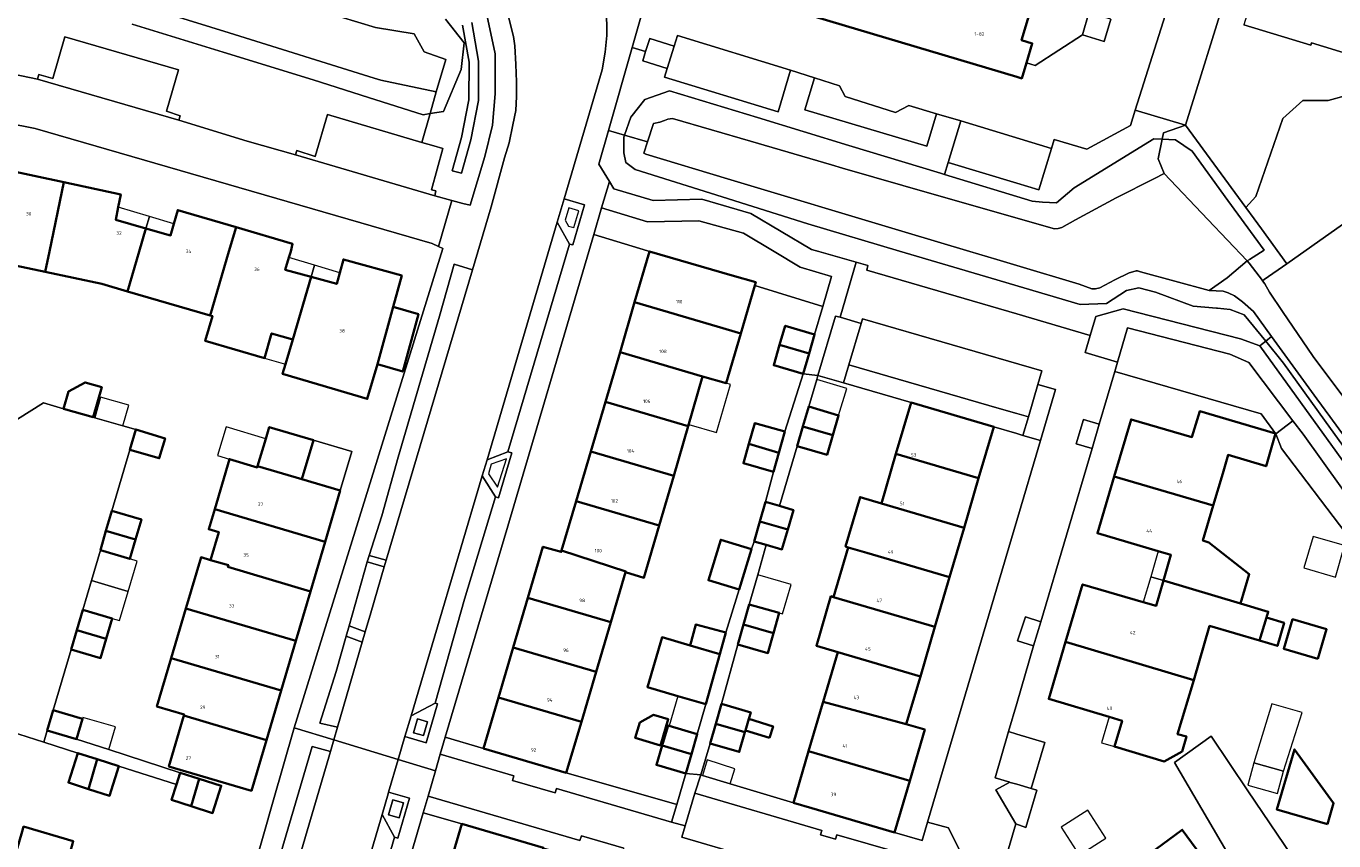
# Model space of a CAD drawing. Header units: metres. Extents: x 73718 to 76933, y 443658 to 446696.
# Tile 72 of 161: x 74896 to 75033, y 445688 to 445774. Entities that reach past the tile are written whole.
import ezdxf
from ezdxf.enums import TextEntityAlignment as Align

# ---------------------------------------------------------------- set-up
doc = ezdxf.new("R2010")
doc.units = ezdxf.units.M
for name, color, linetype, lineweight in [('B-WE-GR-BEPLANTING_CULTUUR_BODEMBEDEKKER-GV', 90, 'Continuous', 18), ('B-WE-GR-BEPLANTING_CULTUUR_BOSPLANTSOEN-GV', 90, 'Continuous', 18), ('B-WE-GR-BEPLANTING_CULTUUR_HEESTERS-GV', 90, 'Continuous', 18), ('B-WE-GR-BEPLANTING_CULTUUR_VASTE PLANTENVAK-GV', 90, 'Continuous', 18), ('B-WE-GR-STRUIK-GV', 90, 'Continuous', 13), ('B-WE-IE-MEUBILAIR_WEGMEUBILAIR-GV', 7, 'Continuous', 18), ('B-WE-OG-BEBOUWING-GV', 7, 'Continuous', 35), ('B-WE-OG-BEBOUWING-T18', 10, 'Continuous', 18), ('B-WE-OG-BEBOUWING_LOODS-GV', 7, 'Continuous', 18), ('B-WE-OG-BEBOUWING_LUIFEL-GV', 7, 'Continuous', 18), ('B-WE-OG-BEBOUWING_OVERBOUWING-GV', 7, 'Continuous', 18), ('B-WE-OG-BEBOUWING_SCHUUR-GV', 7, 'Continuous', 18), ('B-WE-OG-TERREIN_BEGROEID-GV', 7, 'Continuous', 18), ('B-WE-OG-TERREIN_ERF-GV', 7, 'Continuous', 18), ('B-WE-OG-TERREIN_OEVER-GV', 7, 'Continuous', 18), ('B-WE-OG-WATER_SLOOT-GV', 120, 'Continuous', 18), ('B-WE-VH-GESLOTENVERHARDING_ASFALT-GV', 10, 'Continuous', 18), ('B-WE-VH-GESLOTENVERHARDING_KUNSTSTOF-GV', 10, 'Continuous', 18), ('B-WE-VH-OPENVERHARDING-GV', 30, 'Continuous', 18), ('B-WE-VH-OPENVERHARDING_SIERBESTRATING-GV', 30, 'Continuous', 18), ('B-WE-VH-OPENVERHARDING_STRAATBAKSTEEN-GV', 30, 'Continuous', 18), ('B-WE-VH-OPENVERHARDING_TEGEL-GV', 30, 'Continuous', 18)]:
    doc.layers.add(name, color=color, linetype=linetype, lineweight=lineweight)
doc.styles.add('NLCS-ISO-M200-T18', font='NLCS-ISO.ttf', dxfattribs={"height": 0.36})

msp = doc.modelspace()

# ---------------------------------------------------------------- linework, layer by layer
at = {"layer": 'B-WE-GR-BEPLANTING_CULTUUR_BODEMBEDEKKER-GV', "flags": 128}
for points in [[(74932.315, 445718.245), (74934.08, 445717.733), (74943.09, 445748.07), (74941.175, 445748.682), (74939.639, 445743.251), (74935.334, 445728.494), (74933.641, 445722.37)], [(74931.899, 445710.273), (74932.476, 445712.246), (74933.879, 445717.045), (74932.1, 445717.565), (74930.217, 445710.894)], [(74928.984, 445700.301), (74931.574, 445709.163), (74929.909, 445709.81), (74928.861, 445706.119), (74927.159, 445700.724)], [(74938.4, 445700.86), (74937.343, 445701.169), (74936.92, 445699.72), (74937.977, 445699.411)], [(74905.406, 445642.527), (74906.96, 445643.44), (74910.027, 445646.018), (74912.62, 445649.073), (74914.666, 445652.518), (74918.269, 445663.647), (74925.82, 445689.479), (74928.24, 445697.758), (74926.346, 445698.286), (74913.821, 445655.795), (74912.637, 445652.92), (74911.044, 445650.246), (74909.076, 445647.834), (74906.777, 445645.735), (74904.474, 445644.173)], [(74964.452, 445692.211), (74952.91, 445695.53), (74944.27, 445698.07), (74940.236, 445699.234), (74939.717, 445697.483), (74939.739, 445697.477), (74947.417, 445695.206), (74947.29, 445694.724), (74951.762, 445693.422), (74951.903, 445693.898), (74963.917, 445690.381)], [(74935.88, 445692.39), (74934.785, 445692.71), (74934.33, 445691.15), (74935.425, 445690.83)], [(74950.515, 445687.693), (74962.122, 445684.325), (74962.169, 445684.492), (74962.6, 445686.041), (74958.808, 445687.172), (74958.94, 445687.637), (74954.483, 445688.956), (74954.335, 445688.461), (74938.451, 445693.085), (74937.937, 445691.357), (74941.985, 445690.188)]]:
    msp.add_lwpolyline(points, close=True, dxfattribs=at)
at = {"layer": 'B-WE-GR-BEPLANTING_CULTUUR_BOSPLANTSOEN-GV', "flags": 128}
for points in [[(75028.241, 445748.727), (75025.588, 445752.354), (75024.822, 445753.402), (75023.944, 445754.603), (75017.645, 445763.215), (75015.348, 445762.391), (75015.204, 445761.727), (75016.615, 445761.67), (75018.354, 445760.48), (75022.089, 445755.333), (75025.862, 445750.134), (75024.355, 445749.173), (75024.094, 445749.007), (75024.303, 445748.797), (75025.683, 445746.957), (75025.705, 445746.927), (75025.888, 445747.065)], [(75015.421, 445758.147), (75019.985, 445753.337), (75024.094, 445749.007), (75024.355, 445749.173), (75025.862, 445750.134), (75022.089, 445755.333), (75018.354, 445760.48), (75016.615, 445761.67), (75015.204, 445761.727), (75014.773, 445759.669)]]:
    msp.add_lwpolyline(points, close=True, dxfattribs=at)
at = {"layer": 'B-WE-GR-BEPLANTING_CULTUUR_HEESTERS-GV', "flags": 128}
msp.add_lwpolyline([(75036.12, 445766.77), (75032.561, 445765.767), (75029.927, 445765.767), (75027.821, 445763.901), (75024.988, 445755.748), (75023.944, 445754.603), (75024.822, 445753.402), (75025.588, 445752.354), (75028.241, 445748.727), (75045.101, 445760.63)], dxfattribs=at)
for points in [[(74972.612, 445746.445), (74979.718, 445744.244), (74980.634, 445747.382), (74977.373, 445748.346), (74974.63, 445750), (74971.437, 445751.925), (74966.775, 445753.205), (74961.403, 445753.108), (74956.602, 445754.553), (74955.781, 445751.778), (74961.404, 445750.076), (74961.62, 445750.01), (74970.24, 445747.5), (74972.71, 445746.781)], [(75028.878, 445732.321), (75024.282, 445738.393), (75022.279, 445739.288), (75011.576, 445742.016), (75010.533, 445738.442), (75010.25, 445737.474), (75025.548, 445733.028), (75027.062, 445730.965), (75027.08, 445730.96)], [(75000.647, 445730.785), (75001.221, 445732.731), (75000, 445733.08), (74998.154, 445733.607), (74982.457, 445738.159), (74981.896, 445736.267), (74988.957, 445734.22), (74997.6, 445731.67), (75000, 445730.973)], [(75008.635, 445731.947), (75006.968, 445732.445), (75006.207, 445729.919), (75007.884, 445729.429)], [(75042.251, 445711.065), (75040.047, 445716.793), (75029.944, 445730.913), (75028.878, 445732.321), (75027.08, 445730.96), (75027.698, 445729.426), (75034.396, 445720.563), (75034.879, 445718.884), (75041.051, 445710.209)], [(75002.533, 445711.303), (75000.927, 445711.826), (75000.088, 445709.324), (75001.755, 445708.799)], [(74989.675, 445682.598), (74991.312, 445682.141), (74992.736, 445682.912), (74994.054, 445687.381), (74992.858, 445689.772), (74990.676, 445690.36), (74990.114, 445688.456), (74987.23, 445689.29), (74978.596, 445691.828), (74976.648, 445692.402), (74970.049, 445694.383), (74967.159, 445695.25), (74966.976, 445695.305), (74966.334, 445693.407), (74979.619, 445689.515), (74979.502, 445689.043), (74981.065, 445688.592), (74981.202, 445689.048), (74990.789, 445686.281)], [(75001.513, 445693.889), (75000, 445694.331), (74999.318, 445694.531), (74999.293, 445694.538), (74997.826, 445693.75), (74999.908, 445690.21), (75000.957, 445689.825), (75002.118, 445693.711)]]:
    msp.add_lwpolyline(points, close=True, dxfattribs=at)
at = {"layer": 'B-WE-GR-BEPLANTING_CULTUUR_VASTE PLANTENVAK-GV', "flags": 128}
msp.add_lwpolyline([(75009.831, 445774.266), (75007.55, 445774.923), (75006.869, 445772.631), (75009.153, 445771.945)], close=True, dxfattribs=at)
at = {"layer": 'B-WE-GR-STRUIK-GV', "flags": 128}
for points in [[(74981.896, 445736.267), (74982.457, 445738.159), (74983.735, 445742.472), (74981.552, 445743.138), (74981.063, 445743.259), (74979.217, 445737.045)], [(75000.647, 445730.785), (75002.475, 445730.255), (75004.047, 445735.57), (75002.213, 445736.092), (75001.221, 445732.731)]]:
    msp.add_lwpolyline(points, close=True, dxfattribs=at)
at = {"layer": 'B-WE-IE-MEUBILAIR_WEGMEUBILAIR-GV', "flags": 128}
for points in [[(74952.8, 445753.28), (74953.143, 445752.654), (74953.7, 445752.49), (74954.22, 445754.257), (74953.177, 445754.564)], [(74945.73, 445725.36), (74946.66, 445728.34), (74945.054, 445727.78), (74944.76, 445726.78)]]:
    msp.add_lwpolyline(points, close=True, dxfattribs=at)
at = {"layer": 'B-WE-OG-BEBOUWING-GV', "flags": 128}
msp.add_lwpolyline([(74969.691, 445777.299), (75000, 445768.248), (75000.535, 445768.088), (75001.017, 445769.711), (75001.622, 445771.75), (75000.51, 445772.08), (75002.547, 445778.944)], dxfattribs=at)
for points in [[(74888.187, 445756.981), (74889.648, 445749.719), (74898.428, 445747.863), (74898.876, 445750), (74900.393, 445757.239), (74894.164, 445758.579), (74893.857, 445757.061), (74893.607, 445755.823), (74890.975, 445756.385)], [(74907.022, 445745.83), (74908.249, 445750), (74908.959, 445752.413), (74905.803, 445753.318), (74906.067, 445754.625), (74906.336, 445755.96), (74900.393, 445757.239), (74898.876, 445750), (74898.428, 445747.863), (74904.355, 445746.606)], [(74907.022, 445745.83), (74915.674, 445743.312), (74917.643, 445750), (74918.388, 445752.532), (74912.282, 445754.327), (74911.883, 445752.889), (74911.546, 445751.672), (74908.959, 445752.413), (74908.249, 445750)], [(74924.307, 445740.8), (74926.234, 445747.345), (74923.525, 445748.09), (74923.908, 445749.373), (74924.095, 445750), (74924.301, 445750.794), (74918.388, 445752.532), (74917.643, 445750), (74915.674, 445743.312), (74915.907, 445743.244), (74915.155, 445740.66), (74921.344, 445738.859), (74922.096, 445741.443)], [(74960.055, 445744.69), (74968.681, 445742.152), (74971.151, 445741.425), (74972.612, 445746.445), (74972.71, 445746.781), (74970.24, 445747.5), (74961.62, 445750.01)], [(74934.812, 445744.212), (74935.714, 445747.49), (74929.614, 445749.167), (74929.233, 445747.784), (74928.91, 445746.609), (74926.234, 445747.345), (74924.307, 445740.8), (74923.545, 445738.211), (74923.25, 445737.209), (74932.1, 445734.603), (74933.165, 445738.222)], [(74958.527, 445739.495), (74967.166, 445736.953), (74969.622, 445736.23), (74971.151, 445741.425), (74968.681, 445742.152), (74960.055, 445744.69)], [(74934.812, 445744.212), (74933.165, 445738.222), (74935.803, 445737.445), (74937.45, 445743.436)], [(74975.216, 445740.23), (74978.286, 445739.327), (74978.873, 445741.34), (74975.8, 445742.235)], [(74958.527, 445739.495), (74956.998, 445734.3), (74965.651, 445731.755), (74967.166, 445736.953)], [(74975.216, 445740.23), (74974.597, 445738.107), (74977.67, 445737.212), (74978.286, 445739.327)], [(74904.344, 445735.829), (74902.607, 445736.327), (74900.854, 445735.356), (74900.342, 445733.574), (74903.442, 445732.684)], [(74955.47, 445729.105), (74964.136, 445726.556), (74965.651, 445731.755), (74956.998, 445734.3)], [(74977.654, 445731.709), (74980.771, 445730.792), (74981.384, 445732.868), (74978.268, 445733.788)], [(74996.021, 445726.305), (74997.6, 445731.67), (74988.957, 445734.22), (74987.377, 445728.849)], [(75010.19, 445726.488), (75020.543, 445723.45), (75021.536, 445726.817), (75022.103, 445728.741), (75026.071, 445727.568), (75027.062, 445730.965), (75019.14, 445733.3), (75018.32, 445730.6), (75011.95, 445732.46)], [(74907.262, 445729.291), (74910.361, 445728.394), (74910.963, 445730.473), (74907.904, 445731.403)], [(74926.48, 445730.277), (74921.845, 445731.646), (74921.488, 445730.438), (74920.64, 445727.571), (74925.275, 445726.201)], [(74975.129, 445728.966), (74975.758, 445731.179), (74972.625, 445732.07), (74972.004, 445729.886)], [(74977.053, 445729.673), (74980.169, 445728.753), (74980.771, 445730.792), (74977.654, 445731.709)], [(74974.564, 445726.978), (74975.129, 445728.966), (74972.004, 445729.886), (74971.431, 445727.868)], [(74916.15, 445723.083), (74927.687, 445719.678), (74929.266, 445725.021), (74925.275, 445726.201), (74920.64, 445727.571), (74920.601, 445727.44), (74917.692, 445728.3)], [(74955.47, 445729.105), (74953.942, 445723.91), (74962.621, 445721.357), (74964.136, 445726.556)], [(74996.021, 445726.305), (74987.377, 445728.849), (74985.854, 445723.673), (74994.498, 445721.13)], [(75015.345, 445715.628), (75023.415, 445713.211), (75024.317, 445716.272), (75020.103, 445719.606), (75019.466, 445719.796), (75020.543, 445723.45), (75010.19, 445726.488), (75008.44, 445720.55), (75014.794, 445718.69), (75016.128, 445718.3)], [(74953.942, 445723.91), (74952.422, 445718.742), (74959.126, 445716.575), (74959.1, 445716.48), (74961.03, 445715.9), (74962.621, 445721.357)], [(74992.978, 445715.963), (74994.498, 445721.13), (74985.854, 445723.673), (74983.626, 445724.329), (74982.105, 445719.162), (74982.376, 445719.082), (74984.333, 445718.506)], [(74905.399, 445722.909), (74904.783, 445720.797), (74907.861, 445719.889), (74908.483, 445722.001)], [(74927.687, 445719.678), (74916.15, 445723.083), (74915.528, 445720.98), (74916.569, 445720.673), (74915.709, 445717.76), (74917.577, 445717.208), (74917.526, 445717.036), (74926.153, 445714.489)], [(74973.737, 445723.839), (74973.143, 445721.798), (74976.06, 445720.94), (74976.659, 445722.981), (74975.213, 445723.406)], [(74972.535, 445719.71), (74973.818, 445719.344), (74975.454, 445718.877), (74976.06, 445720.94), (74973.143, 445721.798)], [(74904.194, 445718.775), (74907.269, 445717.878), (74907.861, 445719.889), (74904.783, 445720.797)], [(74972.262, 445718.906), (74969.06, 445719.882), (74967.767, 445715.64), (74970.968, 445714.664)], [(74948.896, 445713.815), (74957.56, 445711.269), (74959.1, 445716.48), (74959.126, 445716.575), (74952.422, 445718.742), (74952.38, 445718.6), (74950.46, 445719.14)], [(74991.452, 445710.777), (74992.978, 445715.963), (74984.333, 445718.506), (74982.376, 445719.082), (74980.85, 445713.897)], [(74926.153, 445714.489), (74917.526, 445717.036), (74917.577, 445717.208), (74915.709, 445717.76), (74914.72, 445718.053), (74913.166, 445712.795), (74913.138, 445712.701), (74924.623, 445709.311)], [(75005.106, 445709.206), (75018.502, 445705.222), (75020.171, 445710.884), (75025.401, 445709.342), (75026.114, 445711.757), (75026.293, 445712.364), (75023.415, 445713.211), (75015.345, 445715.628), (75014.567, 445712.97), (75013.228, 445713.362), (75006.88, 445715.22)], [(74947.365, 445708.605), (74956.022, 445706.062), (74957.56, 445711.269), (74948.896, 445713.815)], [(74972.044, 445713.128), (74971.447, 445711.039), (74974.576, 445710.118), (74975.18, 445712.232)], [(74991.452, 445710.777), (74980.85, 445713.897), (74980.58, 445713.976), (74979.057, 445708.8), (74981.284, 445708.144), (74989.929, 445705.601)], [(74901.731, 445710.439), (74904.803, 445709.532), (74905.422, 445711.658), (74902.356, 445712.551)], [(74911.607, 445707.523), (74923.092, 445704.132), (74924.623, 445709.311), (74913.138, 445712.701)], [(75027.974, 445711.208), (75026.114, 445711.757), (75025.401, 445709.342), (75027.262, 445708.793)], [(74901.135, 445708.426), (74904.215, 445707.514), (74904.803, 445709.532), (74901.731, 445710.439)], [(74968.96, 445707.92), (74969.582, 445710.183), (74966.465, 445711.04), (74965.859, 445708.831)], [(74970.845, 445708.932), (74973.982, 445708.036), (74974.576, 445710.118), (74971.447, 445711.039)], [(75031.475, 445707.433), (75032.391, 445710.524), (75028.841, 445711.577), (75027.925, 445708.486)], [(74967.494, 445702.692), (74968.417, 445705.947), (74968.96, 445707.92), (74965.859, 445708.831), (74962.921, 445709.694), (74961.391, 445704.485), (74964.587, 445703.546)], [(75018.502, 445705.222), (75005.106, 445709.206), (75003.35, 445703.25), (75009.673, 445701.37), (75011.02, 445700.97), (75010.21, 445698.26), (75015.43, 445696.71), (75017.29, 445697.76), (75017.749, 445699.325), (75016.828, 445699.553)], [(74911.607, 445707.523), (74910.11, 445702.458), (74912.968, 445701.613), (74912.935, 445701.5), (74921.562, 445698.953), (74923.092, 445704.132)], [(74945.834, 445703.395), (74954.483, 445700.854), (74956.022, 445706.062), (74947.365, 445708.605)], [(74979.753, 445702.941), (74988.459, 445700.608), (74988.46, 445700.61), (74989.929, 445705.601), (74981.284, 445708.144)], [(74945.834, 445703.395), (74944.27, 445698.07), (74952.91, 445695.53), (74954.483, 445700.854)], [(74898.641, 445699.958), (74901.717, 445699.042), (74902.332, 445701.174), (74899.266, 445702.058)], [(74971.59, 445699.758), (74971.643, 445699.94), (74971.994, 445701.154), (74972.191, 445701.834), (74969.137, 445702.718), (74968.536, 445700.657)], [(74988.816, 445694.69), (74990.39, 445700.05), (74988.46, 445700.61), (74988.459, 445700.608), (74979.753, 445702.941), (74979.721, 445702.831), (74978.239, 445697.802)], [(74921.562, 445698.953), (74912.935, 445701.5), (74911.367, 445696.195), (74919.993, 445693.645)], [(74960.596, 445700.793), (74960.122, 445699.169), (74962.768, 445698.396), (74963.565, 445701.124), (74962.023, 445701.574)], [(74968.536, 445700.657), (74967.937, 445698.602), (74970.997, 445697.709), (74971.59, 445699.758)], [(74974.15, 445699.17), (74974.522, 445700.379), (74971.994, 445701.154), (74971.643, 445699.94)], [(74962.927, 445698.373), (74965.991, 445697.473), (74966.606, 445699.562), (74963.671, 445700.426), (74963.546, 445700.463)], [(74962.927, 445698.373), (74962.327, 445696.345), (74965.392, 445695.437), (74965.991, 445697.473)], [(75032.478, 445690.154), (75033.126, 445692.368), (75029.03, 445697.976), (75027.193, 445691.7)], [(74902.964, 445693.83), (74903.878, 445696.943), (74901.838, 445697.592), (74900.855, 445694.501)], [(74906.144, 445696.223), (74903.878, 445696.943), (74902.964, 445693.83), (74905.16, 445693.131)], [(74988.816, 445694.69), (74978.239, 445697.802), (74976.648, 445692.402), (74978.596, 445691.828), (74987.23, 445689.29)], [(74912.155, 445694.311), (74911.639, 445692.69), (74913.696, 445692.036), (74914.538, 445694.902), (74912.545, 445695.537)], [(74914.538, 445694.902), (74913.696, 445692.036), (74915.932, 445691.325), (74916.837, 445694.171)], [(74892.913, 445678.858), (74898.115, 445677.325), (74900.655, 445685.971), (74901.206, 445687.846), (74901.363, 445688.381), (74896.163, 445689.909), (74896.007, 445689.379)], [(74948.955, 445682.357), (74950.515, 445687.693), (74941.985, 445690.188), (74940.424, 445684.851)], [(75015.765, 445672.561), (75018.415, 445674.549), (75020.9, 445676.364), (75017.723, 445680.712), (75021.677, 445683.601), (75017.314, 445689.572), (75013.179, 445686.551), (75014.379, 445684.909), (75009.893, 445681.631), (75011.917, 445678.861), (75007.725, 445675.798), (75012.065, 445669.858)]]:
    msp.add_lwpolyline(points, close=True, dxfattribs=at)
at = {"layer": 'B-WE-OG-BEBOUWING_LOODS-GV', "flags": 128}
msp.add_lwpolyline([(74930.471, 445729.097), (74926.48, 445730.277), (74925.275, 445726.201), (74929.266, 445725.021)], close=True, dxfattribs=at)
at = {"layer": 'B-WE-OG-BEBOUWING_LUIFEL-GV', "flags": 128}
for points in [[(74908.959, 445752.413), (74909.329, 445753.652), (74906.067, 445754.625), (74905.803, 445753.318)], [(74909.329, 445753.652), (74908.959, 445752.413), (74911.546, 445751.672), (74911.883, 445752.889)], [(74926.234, 445747.345), (74926.6, 445748.57), (74923.908, 445749.373), (74923.525, 445748.09)], [(74926.6, 445748.57), (74926.234, 445747.345), (74928.91, 445746.609), (74929.233, 445747.784)], [(74921.344, 445738.859), (74923.545, 445738.211), (74924.307, 445740.8), (74922.096, 445741.443)], [(74968.613, 445731.09), (74970.085, 445736.094), (74969.622, 445736.23), (74967.166, 445736.953), (74965.704, 445731.938)], [(74982.226, 445735.701), (74979.094, 445736.631), (74978.268, 445733.788), (74981.384, 445732.868)], [(74917.692, 445728.3), (74920.601, 445727.44), (74920.64, 445727.571), (74921.488, 445730.438), (74917.335, 445731.666), (74916.449, 445728.668)], [(74903.262, 445715.618), (74907.103, 445714.483), (74908.029, 445717.656), (74907.269, 445717.878), (74904.194, 445718.775)], [(75014.009, 445716.02), (75015.345, 445715.628), (75016.128, 445718.3), (75014.794, 445718.69)], [(74976.404, 445715.218), (74972.925, 445716.212), (74972.044, 445713.128), (74975.18, 445712.232), (74975.523, 445712.134)], [(75015.345, 445715.628), (75014.009, 445716.02), (75013.228, 445713.362), (75014.567, 445712.97)], [(74907.103, 445714.483), (74903.262, 445715.618), (74902.356, 445712.551), (74905.422, 445711.658), (74906.212, 445711.428)], [(74964.587, 445703.546), (74963.671, 445700.426), (74966.606, 445699.562), (74967.494, 445702.692)], [(75027.907, 445695.696), (75029.851, 445701.823), (75026.667, 445702.743), (75024.806, 445696.573)], [(74905.071, 445697.956), (74905.765, 445700.333), (74902.375, 445701.323), (74902.332, 445701.174), (74901.717, 445699.042)], [(75011.02, 445700.97), (75009.673, 445701.37), (75008.868, 445698.658), (75010.21, 445698.26)]]:
    msp.add_lwpolyline(points, close=True, dxfattribs=at)
at = {"layer": 'B-WE-OG-BEBOUWING_OVERBOUWING-GV', "flags": 128}
for points in [[(74904.221, 445734.777), (74903.607, 445732.636), (74906.548, 445731.792), (74907.162, 445733.933)], [(75034.288, 445719.269), (75030.99, 445720.228), (75030.031, 445716.929), (75033.329, 445715.97)], [(74970.522, 445695.958), (74967.651, 445696.891), (74967.159, 445695.25), (74970.049, 445694.383)], [(75007.437, 445691.635), (75004.65, 445689.85), (75006.534, 445686.907), (75009.321, 445688.692)]]:
    msp.add_lwpolyline(points, close=True, dxfattribs=at)
at = {"layer": 'B-WE-OG-BEBOUWING_SCHUUR-GV', "flags": 128}
msp.add_lwpolyline([(75024.806, 445696.573), (75024.149, 445694.247), (75027.251, 445693.369), (75027.907, 445695.696)], close=True, dxfattribs=at)
at = {"layer": 'B-WE-OG-TERREIN_BEGROEID-GV', "flags": 128}
for points in [[(75022.073, 445777.436), (75017.645, 445763.215), (75023.944, 445754.603), (75024.988, 445755.748), (75027.821, 445763.901), (75029.927, 445765.767), (75032.561, 445765.767), (75036.12, 445766.77), (75037.54, 445768.269), (75037.85, 445769.192), (75037.995, 445769.624), (75030.827, 445771.802), (75030.75, 445771.548), (75023.757, 445773.673)], [(74940.296, 445774.279), (74942.229, 445771.809), (74941.907, 445769.016), (74940.081, 445764.612), (74938.682, 445764.402), (74937.799, 445761.401), (74939.059, 445761.031), (74940.011, 445760.771), (74938.821, 445756.446), (74939.256, 445756.326), (74939.158, 445755.831), (74940.938, 445755.333), (74942.088, 445755.012), (74942.863, 445754.83), (74944.395, 445759.934), (74945.199, 445763.191), (74945.461, 445766.482), (74945.461, 445769.148), (74945.461, 445770.659), (74944.597, 445774.737)], [(74894.292, 445768.712), (74897.635, 445767.996), (74897.777, 445768.499), (74899.228, 445768.07), (74900.491, 445772.413), (74912.366, 445768.982), (74911.11, 445764.668), (74912.54, 445764.19), (74912.395, 445763.723), (74919.539, 445761.545), (74924.599, 445760.087), (74924.729, 445760.552), (74926.663, 445759.936), (74927.946, 445764.299), (74937.799, 445761.401), (74938.682, 445764.402), (74937.933, 445764.29), (74932.215, 445766.107), (74926.44, 445767.942), (74917.036, 445770.827), (74907.537, 445773.742)], [(74942.049, 445773.664), (74942.739, 445769.794), (74942.718, 445765.863), (74941.97, 445761.91), (74940.983, 445758.437), (74941.946, 445758.168), (74942.944, 445761.68), (74943.718, 445765.766), (74943.74, 445769.88), (74943.018, 445773.93)], [(74943.018, 445773.93), (74943.74, 445769.88), (74943.718, 445765.766), (74942.944, 445761.68), (74941.946, 445758.168), (74940.983, 445758.437), (74941.97, 445761.91), (74942.718, 445765.863), (74942.739, 445769.794), (74942.049, 445773.664)]]:
    msp.add_lwpolyline(points, dxfattribs=at)
for points in [[(74976.361, 445768.954), (74975.077, 445764.576), (74963.172, 445768.199), (74963.463, 445769.135), (74960.918, 445769.907), (74961.199, 445770.881), (74959.793, 445771.299), (74957.327, 445762.653), (74959.009, 445762.156), (74959.668, 445764.051), (74961.133, 445765.882), (74963.696, 445766.797), (74972.9, 445763.996), (74982.466, 445761.084), (74992.033, 445758.173), (74992.459, 445758.043), (74992.828, 445759.302), (74994.164, 445763.641), (74991.623, 445764.397), (74990.62, 445761.005), (74977.839, 445764.813), (74978.87, 445768.152)], [(74992.459, 445758.043), (75001.6, 445755.261), (75002.698, 445755.17), (75004.163, 445755.078), (75005.994, 445756.635), (75014.326, 445761.762), (75015.204, 445761.727), (75015.348, 445762.391), (75017.645, 445763.215), (75012.398, 445764.784), (75011.892, 445763.163), (75007.346, 445760.69), (75003.933, 445761.719), (75003.642, 445760.762), (75002.327, 445756.434), (75000, 445757.137), (74992.828, 445759.302)], [(74957.415, 445757.304), (74957.866, 445756.564), (74961.982, 445755.337), (74967.073, 445755.479), (74972.197, 445753.971), (74978.563, 445750.212), (74979.319, 445750), (74983.224, 445748.898), (74984.448, 445748.552), (74984.331, 445748.061), (75000, 445743.476), (75007.698, 445741.223), (75008.273, 445743.191), (75011.146, 445744.005), (75023.404, 445740.88), (75025.418, 445740.155), (75025.601, 445740.291), (75026.031, 445740.614), (75023.77, 445743.382), (75022.302, 445743.923), (75020.995, 445744.065), (75020.873, 445744.078), (75018.446, 445744.275), (75014.509, 445745.74), (75012.769, 445746.198), (75011.488, 445745.923), (75009.382, 445744.55), (75006.635, 445744.458), (74997.34, 445747.208), (74987.751, 445750.044), (74978.162, 445752.881), (74969.189, 445755.705), (74960.126, 445758.557), (74959.119, 445759.29), (74958.936, 445760.297), (74958.936, 445761.945), (74959.009, 445762.156), (74957.327, 445762.653), (74956.316, 445759.108)], [(75041.527, 445717.794), (75043.838, 445711.585), (75050.87, 445702.063), (75051.29, 445703.652), (75052.824, 445709.613), (75052.106, 445710.058), (75052.006, 445709.7), (75051.829, 445707.928), (75050.621, 445706.892), (75049.793, 445707.3), (75048.316, 445709.007), (75045.572, 445712.818), (75041, 445720.021), (75036.439, 445726.503), (75032.192, 445732.383), (75027.903, 445738.322), (75026.031, 445740.614), (75025.601, 445740.291), (75025.418, 445740.155), (75041.505, 445717.846)]]:
    msp.add_lwpolyline(points, close=True, dxfattribs=at)
at = {"layer": 'B-WE-OG-TERREIN_ERF-GV', "flags": 128}
for points in [[(74876.833, 445679.923), (74915.429, 445668.565), (74922.244, 445692.451), (74924.459, 445700.212), (74940.012, 445750.301), (74939.547, 445750.524), (74938.903, 445750.833), (74897.387, 445762.844), (74894.372, 445763.443)], [(75045.101, 445760.63), (75028.241, 445748.727), (75025.888, 445747.065), (75025.705, 445746.927), (75025.932, 445746.624), (75026.438, 445745.741), (75027.778, 445743.732), (75031.001, 445739.043), (75036.067, 445732.219)], [(74894.164, 445758.579), (74900.393, 445757.239), (74906.336, 445755.96), (74906.067, 445754.625), (74905.803, 445753.318), (74908.959, 445752.413), (74911.546, 445751.672), (74911.883, 445752.889), (74912.282, 445754.327), (74918.388, 445752.532), (74924.301, 445750.794), (74924.095, 445750), (74923.908, 445749.373), (74923.525, 445748.09), (74926.234, 445747.345), (74928.91, 445746.609), (74929.233, 445747.784), (74929.614, 445749.167), (74935.714, 445747.49), (74934.812, 445744.212), (74937.45, 445743.436), (74935.803, 445737.445), (74933.165, 445738.222), (74932.1, 445734.603), (74923.25, 445737.209), (74923.545, 445738.211), (74924.307, 445740.8), (74922.096, 445741.443), (74921.344, 445738.859), (74915.155, 445740.66), (74915.907, 445743.244), (74915.674, 445743.312), (74907.022, 445745.83), (74904.355, 445746.606), (74898.428, 445747.863), (74889.648, 445749.719)], [(74891.273, 445729.832), (74898.24, 445734.177), (74900.342, 445733.574), (74900.854, 445735.356), (74902.607, 445736.327), (74904.344, 445735.829), (74903.442, 445732.684), (74903.607, 445732.636), (74906.548, 445731.792), (74907.904, 445731.403), (74910.963, 445730.473), (74910.361, 445728.394), (74907.262, 445729.291), (74905.399, 445722.909), (74908.483, 445722.001), (74907.861, 445719.889), (74907.269, 445717.878), (74904.194, 445718.775), (74903.262, 445715.618), (74902.356, 445712.551), (74905.422, 445711.658), (74904.803, 445709.532), (74904.215, 445707.514), (74901.135, 445708.426), (74899.266, 445702.058), (74902.332, 445701.174), (74901.717, 445699.042), (74905.071, 445697.956), (74912.545, 445695.537), (74914.538, 445694.902), (74916.837, 445694.171), (74915.932, 445691.325), (74913.696, 445692.036), (74911.639, 445692.69), (74912.155, 445694.311), (74906.144, 445696.223), (74905.16, 445693.131), (74902.964, 445693.83), (74900.855, 445694.501), (74901.838, 445697.592), (74898.279, 445698.723), (74893.009, 445700.398)], [(75034.396, 445720.563), (75027.698, 445729.426), (75027.08, 445730.96), (75027.062, 445730.965), (75025.548, 445733.028), (75010.25, 445737.474), (75009.497, 445734.896), (75008.635, 445731.947), (75007.884, 445729.429), (75002.533, 445711.303), (75001.755, 445708.799), (75000, 445702.759), (74999.148, 445699.827), (75000, 445699.571), (75002.948, 445698.685), (75001.513, 445693.889), (75002.118, 445693.711), (75000.957, 445689.825), (74999.908, 445690.21), (74997.252, 445681.177)], [(75023.394, 445684.847), (75016.494, 445696.597), (75020.331, 445699.36), (75024.172, 445693.634), (75031.016, 445683.51)], [(74896.163, 445689.909), (74901.363, 445688.381), (74901.206, 445687.846), (74900.655, 445685.971), (74905.831, 445684.445), (74905.886, 445684.429), (74911.015, 445682.917), (74911.726, 445685.331), (74917.05, 445683.762), (74916.338, 445681.348), (74913.79, 445672.704), (74908.477, 445674.27), (74903.292, 445675.799), (74898.115, 445677.325), (74892.913, 445678.858)], [(75013.179, 445686.551), (75017.314, 445689.572), (75021.677, 445683.601)]]:
    msp.add_lwpolyline(points, dxfattribs=at)
for points in [[(74948.896, 445713.815), (74950.46, 445719.14), (74952.38, 445718.6), (74952.422, 445718.742), (74953.942, 445723.91), (74955.47, 445729.105), (74956.998, 445734.3), (74958.527, 445739.495), (74960.055, 445744.69), (74961.62, 445750.01), (74961.404, 445750.076), (74955.781, 445751.778), (74955.256, 445750), (74946.782, 445721.315), (74940.236, 445699.234), (74944.27, 445698.07), (74945.834, 445703.395), (74947.365, 445708.605)], [(74964.452, 445692.211), (74965.392, 445695.437), (74962.327, 445696.345), (74962.927, 445698.373), (74963.546, 445700.463), (74963.671, 445700.426), (74966.606, 445699.562), (74967.494, 445702.692), (74964.587, 445703.546), (74961.391, 445704.485), (74962.921, 445709.694), (74965.859, 445708.831), (74966.465, 445711.04), (74969.582, 445710.183), (74970.968, 445714.664), (74967.767, 445715.64), (74969.06, 445719.882), (74972.262, 445718.906), (74972.535, 445719.71), (74973.143, 445721.798), (74973.737, 445723.839), (74974.564, 445726.978), (74971.431, 445727.868), (74972.004, 445729.886), (74972.625, 445732.07), (74975.758, 445731.179), (74977.67, 445737.212), (74974.597, 445738.107), (74975.216, 445740.23), (74975.8, 445742.235), (74978.873, 445741.34), (74979.718, 445744.244), (74972.612, 445746.445), (74971.151, 445741.425), (74969.622, 445736.23), (74967.166, 445736.953), (74965.651, 445731.755), (74964.136, 445726.556), (74962.621, 445721.357), (74961.03, 445715.9), (74959.1, 445716.48), (74957.56, 445711.269), (74956.022, 445706.062), (74954.483, 445700.854), (74952.91, 445695.53)], [(74967.159, 445695.25), (74970.049, 445694.383), (74976.648, 445692.402), (74978.239, 445697.802), (74979.721, 445702.831), (74979.753, 445702.941), (74981.284, 445708.144), (74979.057, 445708.8), (74980.58, 445713.976), (74980.85, 445713.897), (74982.376, 445719.082), (74982.105, 445719.162), (74983.626, 445724.329), (74985.854, 445723.673), (74987.377, 445728.849), (74988.957, 445734.22), (74981.896, 445736.267), (74979.217, 445737.045), (74979.094, 445736.631), (74978.268, 445733.788), (74981.384, 445732.868), (74980.771, 445730.792), (74980.169, 445728.753), (74977.053, 445729.673), (74975.213, 445723.406), (74976.659, 445722.981), (74976.06, 445720.94), (74975.454, 445718.877), (74973.818, 445719.344), (74972.925, 445716.212), (74972.044, 445713.128), (74975.18, 445712.232), (74974.576, 445710.118), (74973.982, 445708.036), (74970.845, 445708.932), (74969.137, 445702.718), (74972.191, 445701.834), (74971.994, 445701.154), (74974.522, 445700.379), (74974.15, 445699.17), (74971.643, 445699.94), (74971.59, 445699.758), (74970.997, 445697.709), (74967.937, 445698.602), (74966.976, 445695.305)], [(75027.062, 445730.965), (75026.071, 445727.568), (75022.103, 445728.741), (75021.536, 445726.817), (75020.543, 445723.45), (75019.466, 445719.796), (75020.103, 445719.606), (75024.317, 445716.272), (75023.415, 445713.211), (75026.293, 445712.364), (75026.114, 445711.757), (75027.974, 445711.208), (75027.262, 445708.793), (75025.401, 445709.342), (75020.171, 445710.884), (75018.502, 445705.222), (75016.828, 445699.553), (75017.749, 445699.325), (75017.29, 445697.76), (75015.43, 445696.71), (75010.21, 445698.26), (75011.02, 445700.97), (75009.673, 445701.37), (75003.35, 445703.25), (75005.106, 445709.206), (75006.88, 445715.22), (75013.228, 445713.362), (75014.567, 445712.97), (75015.345, 445715.628), (75016.128, 445718.3), (75014.794, 445718.69), (75008.44, 445720.55), (75010.19, 445726.488), (75011.95, 445732.46), (75018.32, 445730.6), (75019.14, 445733.3)], [(74912.935, 445701.5), (74912.968, 445701.613), (74910.11, 445702.458), (74911.607, 445707.523), (74913.138, 445712.701), (74913.166, 445712.795), (74914.72, 445718.053), (74915.709, 445717.76), (74916.569, 445720.673), (74915.528, 445720.98), (74916.15, 445723.083), (74917.692, 445728.3), (74920.601, 445727.44), (74920.64, 445727.571), (74921.488, 445730.438), (74921.845, 445731.646), (74926.48, 445730.277), (74930.471, 445729.097), (74929.266, 445725.021), (74927.687, 445719.678), (74926.153, 445714.489), (74924.623, 445709.311), (74923.092, 445704.132), (74921.562, 445698.953), (74919.993, 445693.645), (74911.367, 445696.195)], [(74991.452, 445710.777), (74989.929, 445705.601), (74988.46, 445700.61), (74990.39, 445700.05), (74988.816, 445694.69), (74987.23, 445689.29), (74990.114, 445688.456), (74990.676, 445690.36), (75000, 445721.885), (75002.475, 445730.255), (75000.647, 445730.785), (75000, 445730.973), (74997.6, 445731.67), (74996.021, 445726.305), (74994.498, 445721.13), (74992.978, 445715.963)], [(75027.925, 445708.486), (75028.841, 445711.577), (75032.391, 445710.524), (75031.475, 445707.433)], [(74960.596, 445700.793), (74962.023, 445701.574), (74963.565, 445701.124), (74962.768, 445698.396), (74960.122, 445699.169)], [(75027.193, 445691.7), (75029.03, 445697.976), (75033.126, 445692.368), (75032.478, 445690.154)], [(74937.937, 445691.357), (74923.442, 445641.841), (74922.482, 445639.707), (74920.971, 445637.921), (74919.027, 445636.619), (74912.086, 445633.256), (74913.595, 445630.154), (74918.614, 445632.593), (74923.524, 445634.979), (74928.543, 445637.418), (74930.11, 445642.776), (74931.632, 445647.982), (74933.154, 445653.187), (74934.676, 445658.392), (74936.198, 445663.597), (74937.642, 445668.535), (74935.81, 445669.071), (74937.371, 445674.408), (74938.897, 445679.629), (74940.424, 445684.851), (74941.985, 445690.188)]]:
    msp.add_lwpolyline(points, close=True, dxfattribs=at)
at = {"layer": 'B-WE-OG-TERREIN_OEVER-GV', "flags": 128}
for points in [[(74907.537, 445773.742), (74917.036, 445770.827), (74926.44, 445767.942), (74932.215, 445766.107), (74937.933, 445764.29), (74938.682, 445764.402), (74939.308, 445766.68), (74933.51, 445767.898), (74932.839, 445768.107), (74917.662, 445772.837), (74897.136, 445779.235)], [(74929.254, 445774.528), (74932.955, 445773.403), (74936.997, 445772.748), (74938.049, 445770.878), (74940.3, 445770.059), (74939.308, 445766.68), (74938.682, 445764.402), (74940.081, 445764.612), (74941.907, 445769.016), (74942.229, 445771.809), (74940.296, 445774.279)], [(75041.258, 445721.125), (75032.723, 445732.771), (75031.378, 445734.606), (75026.647, 445741.133), (75026.031, 445740.614), (75027.903, 445738.322), (75032.192, 445732.383), (75036.439, 445726.503)]]:
    msp.add_lwpolyline(points, dxfattribs=at)
for points in [[(74959.009, 445762.156), (74961.39, 445761.456), (74962.012, 445763.371), (74962.706, 445763.523), (74963.182, 445763.686), (74963.52, 445763.811), (74964.014, 445763.894), (74972.173, 445761.514), (74980.636, 445759.046), (74981.774, 445758.72), (74991.388, 445755.968), (75003.957, 445752.37), (75004.341, 445752.416), (75004.718, 445752.51), (75006.155, 445753.311), (75010.394, 445755.619), (75014.42, 445757.62), (75015.421, 445758.147), (75014.773, 445759.669), (75015.204, 445761.727), (75014.326, 445761.762), (75005.994, 445756.635), (75004.163, 445755.078), (75002.698, 445755.17), (75001.6, 445755.261), (74992.459, 445758.043), (74992.033, 445758.173), (74982.466, 445761.084), (74972.9, 445763.996), (74963.696, 445766.797), (74961.133, 445765.882), (74959.668, 445764.051)], [(75026.031, 445740.614), (75026.647, 445741.133), (75024.763, 445743.732), (75023.591, 445744.737), (75022.754, 445745.383), (75022.092, 445745.69), (75021.583, 445745.856), (75020.127, 445745.94), (75012.952, 445747.882), (75012.85, 445747.926), (75012.626, 445747.97), (75012.494, 445747.97), (75012.136, 445747.871), (75011.759, 445747.754), (75010.252, 445747.023), (75008.674, 445746.199), (75008.227, 445746.082), (75007.85, 445746.105), (75006.53, 445746.574), (75000, 445748.533), (74997.925, 445749.156), (74995.11, 445750), (74988.347, 445752.029), (74969.76, 445757.605), (74961.237, 445760.162), (74961.005, 445760.268), (74961.39, 445761.456), (74959.009, 445762.156), (74958.936, 445761.945), (74958.936, 445760.297), (74959.119, 445759.29), (74960.126, 445758.557), (74969.189, 445755.705), (74978.162, 445752.881), (74987.751, 445750.044), (74997.34, 445747.208), (75006.635, 445744.458), (75009.382, 445744.55), (75011.488, 445745.923), (75012.769, 445746.198), (75014.509, 445745.74), (75018.446, 445744.275), (75020.873, 445744.078), (75020.995, 445744.065), (75022.302, 445743.923), (75023.77, 445743.382)]]:
    msp.add_lwpolyline(points, close=True, dxfattribs=at)
at = {"layer": 'B-WE-OG-WATER_SLOOT-GV', "flags": 128}
for points in [[(74897.136, 445779.235), (74917.662, 445772.837), (74932.839, 445768.107), (74933.51, 445767.898), (74939.308, 445766.68), (74940.3, 445770.059), (74938.049, 445770.878), (74936.997, 445772.748), (74932.955, 445773.403), (74929.254, 445774.528)], [(75036.067, 445732.219), (75031.001, 445739.043), (75027.778, 445743.732), (75026.438, 445745.741), (75025.932, 445746.624), (75025.705, 445746.927), (75025.683, 445746.957), (75024.303, 445748.797), (75024.094, 445749.007), (75022, 445747.25), (75020.127, 445745.94), (75021.583, 445745.856), (75022.092, 445745.69), (75022.754, 445745.383), (75023.591, 445744.737), (75024.763, 445743.732), (75026.647, 445741.133), (75031.378, 445734.606), (75032.723, 445732.771), (75041.258, 445721.125)]]:
    msp.add_lwpolyline(points, dxfattribs=at)
msp.add_lwpolyline([(75020.127, 445745.94), (75022, 445747.25), (75024.094, 445749.007), (75019.985, 445753.337), (75015.421, 445758.147), (75014.42, 445757.62), (75010.394, 445755.619), (75006.155, 445753.311), (75004.718, 445752.51), (75004.341, 445752.416), (75003.957, 445752.37), (74991.388, 445755.968), (74981.774, 445758.72), (74980.636, 445759.046), (74972.173, 445761.514), (74964.014, 445763.894), (74963.52, 445763.811), (74963.182, 445763.686), (74962.706, 445763.523), (74962.012, 445763.371), (74961.39, 445761.456), (74961.005, 445760.268), (74961.237, 445760.162), (74969.76, 445757.605), (74988.347, 445752.029), (74995.11, 445750), (74997.925, 445749.156), (75000, 445748.533), (75006.53, 445746.574), (75007.85, 445746.105), (75008.227, 445746.082), (75008.674, 445746.199), (75010.252, 445747.023), (75011.759, 445747.754), (75012.136, 445747.871), (75012.494, 445747.97), (75012.626, 445747.97), (75012.85, 445747.926), (75012.952, 445747.882)], close=True, dxfattribs=at)
at = {"layer": 'B-WE-VH-GESLOTENVERHARDING_ASFALT-GV', "flags": 128}
for points in [[(74946.731, 445775.075), (74947.39, 445772.48), (74947.516, 445771.483), (74947.646, 445769.541), (74947.707, 445767.716), (74947.708, 445766.208), (74947.646, 445764.725), (74947.323, 445763.223), (74946.924, 445761.371), (74946.463, 445759.778), (74945.058, 445754.678), (74943.09, 445748.07), (74934.08, 445717.733), (74933.879, 445717.045), (74932.476, 445712.246), (74931.899, 445710.273), (74931.574, 445709.163), (74928.984, 445700.301), (74928.592, 445698.962), (74935.333, 445696.923), (74936.031, 445699.314), (74936.033, 445699.321), (74936.675, 445701.479), (74944.13, 445726.55), (74944.628, 445728.245), (74951.96, 445753.06), (74952.679, 445755.494), (74956.648, 445768.997), (74956.983, 445770.824), (74957.15, 445772.57), (74957.1, 445775.464)], [(74927.995, 445671.952), (74933.657, 445691.178), (74934.283, 445693.325), (74934.333, 445693.495), (74935.333, 445696.923), (74928.592, 445698.962), (74928.24, 445697.758), (74925.82, 445689.479), (74918.269, 445663.647)]]:
    msp.add_lwpolyline(points, dxfattribs=at)
at = {"layer": 'B-WE-VH-GESLOTENVERHARDING_KUNSTSTOF-GV', "flags": 128}
msp.add_lwpolyline([(75037.995, 445769.624), (75042.573, 445784.687), (75029.701, 445788.599), (75028.412, 445788.991), (75023.757, 445773.673), (75030.75, 445771.548), (75030.827, 445771.802)], close=True, dxfattribs=at)
at = {"layer": 'B-WE-VH-OPENVERHARDING-GV', "flags": 128}
for points in [[(74975.213, 445723.406), (74977.053, 445729.673), (74977.654, 445731.709), (74978.268, 445733.788), (74979.094, 445736.631), (74979.217, 445737.045), (74977.67, 445737.212), (74975.758, 445731.179), (74975.129, 445728.966), (74974.564, 445726.978), (74973.737, 445723.839)], [(74965.392, 445695.437), (74966.976, 445695.305), (74967.937, 445698.602), (74968.536, 445700.657), (74969.137, 445702.718), (74970.845, 445708.932), (74971.447, 445711.039), (74972.044, 445713.128), (74972.925, 445716.212), (74973.818, 445719.344), (74972.535, 445719.71), (74972.262, 445718.906), (74970.968, 445714.664), (74969.582, 445710.183), (74968.96, 445707.92), (74968.417, 445705.947), (74967.494, 445702.692), (74966.606, 445699.562), (74965.991, 445697.473)], [(74901.838, 445697.592), (74903.878, 445696.943), (74906.144, 445696.223), (74912.155, 445694.311), (74912.545, 445695.537), (74905.071, 445697.956), (74901.717, 445699.042), (74898.641, 445699.958), (74898.279, 445698.723)], [(75038.2, 445657.686), (75039.983, 445664.451), (75039.622, 445664.629), (75036.033, 445670.022), (75036.042, 445670.055), (75032.345, 445675.564), (75028.478, 445681.552), (75031.016, 445683.51), (75024.172, 445693.634), (75020.331, 445699.36), (75016.494, 445696.597), (75023.394, 445684.847), (75021.677, 445683.601), (75017.723, 445680.712), (75020.9, 445676.364), (75018.415, 445674.549), (75021.204, 445670.731), (75026.571, 445674.652), (75030.732, 445668.955), (75034.166, 445663.785), (75037.826, 445658.277)]]:
    msp.add_lwpolyline(points, close=True, dxfattribs=at)
msp.add_lwpolyline([(74893.009, 445700.398), (74898.279, 445698.723), (74898.641, 445699.958), (74899.266, 445702.058), (74901.135, 445708.426), (74901.731, 445710.439), (74902.356, 445712.551), (74903.262, 445715.618), (74904.194, 445718.775), (74904.783, 445720.797), (74905.399, 445722.909), (74907.262, 445729.291), (74907.904, 445731.403), (74906.548, 445731.792), (74903.607, 445732.636), (74903.442, 445732.684), (74900.342, 445733.574), (74898.24, 445734.177), (74891.273, 445729.832)], dxfattribs=at)
at = {"layer": 'B-WE-VH-OPENVERHARDING_SIERBESTRATING-GV', "flags": 128}
for points in [[(75016.884, 445778.983), (75012.398, 445764.784), (75017.645, 445763.215), (75022.073, 445777.436)], [(74897.635, 445767.996), (74912.395, 445763.723), (74912.54, 445764.19), (74911.11, 445764.668), (74912.366, 445768.982), (74900.491, 445772.413), (74899.228, 445768.07), (74897.777, 445768.499)], [(74964.184, 445771.46), (74963.463, 445769.135), (74963.172, 445768.199), (74975.077, 445764.576), (74976.361, 445768.954), (74964.525, 445772.556)], [(74924.599, 445760.087), (74939.158, 445755.831), (74939.256, 445756.326), (74938.821, 445756.446), (74940.011, 445760.771), (74939.059, 445761.031), (74937.799, 445761.401), (74927.946, 445764.299), (74926.663, 445759.936), (74924.729, 445760.552)], [(75003.642, 445760.762), (74994.164, 445763.641), (74992.828, 445759.302), (75000, 445757.137), (75002.327, 445756.434)], [(74951.96, 445753.06), (74944.628, 445728.245), (74946.788, 445729.075), (74953.26, 445750.78)], [(75002.213, 445736.092), (75002.634, 445737.514), (74983.878, 445742.954), (74983.735, 445742.472), (74982.457, 445738.159), (74998.154, 445733.607), (75000, 445733.08), (75001.221, 445732.731)], [(74942.257, 445713.656), (74945.51, 445724.36), (74944.13, 445726.55), (74936.675, 445701.479), (74939.203, 445702.817)], [(74965.328, 445689.969), (74964.99, 445688.815), (74978.293, 445684.917), (74978.762, 445686.477), (74980.315, 445686.027), (74979.896, 445684.507), (74989.421, 445681.758), (74989.675, 445682.598), (74990.789, 445686.281), (74981.202, 445689.048), (74981.065, 445688.592), (74979.502, 445689.043), (74979.619, 445689.515), (74966.334, 445693.407)], [(74930.497, 445673.346), (74934.959, 445688.791), (74933.657, 445691.178), (74927.995, 445671.952)]]:
    msp.add_lwpolyline(points, close=True, dxfattribs=at)
at = {"layer": 'B-WE-VH-OPENVERHARDING_STRAATBAKSTEEN-GV', "flags": 128}
for points in [[(74962, 445779.038), (74959.793, 445771.299), (74961.199, 445770.881), (74961.646, 445772.256), (74964.184, 445771.46), (74964.525, 445772.556), (74976.361, 445768.954), (74978.87, 445768.152), (74981.472, 445767.311), (74982.075, 445766.211), (74987.313, 445764.508), (74988.727, 445765.242), (74991.623, 445764.397), (74994.164, 445763.641), (75003.642, 445760.762), (75003.933, 445761.719), (75007.346, 445760.69), (75011.892, 445763.163), (75012.398, 445764.784), (75016.884, 445778.983)], [(75009.831, 445774.266), (75009.153, 445771.945), (75006.869, 445772.631), (75001.937, 445769.436), (75001.017, 445769.711), (75000.535, 445768.088), (75000, 445768.248), (74969.691, 445777.299)], [(74894.372, 445763.443), (74897.387, 445762.844), (74938.903, 445750.833), (74939.547, 445750.524), (74940.938, 445755.333), (74939.158, 445755.831), (74924.599, 445760.087), (74919.539, 445761.545), (74912.395, 445763.723), (74897.635, 445767.996), (74894.292, 445768.712)], [(74997.252, 445681.177), (74999.908, 445690.21), (74997.826, 445693.75), (74999.293, 445694.538), (74997.745, 445694.998), (74999.148, 445699.827), (75000, 445702.759), (75001.755, 445708.799), (75000.088, 445709.324), (75000.927, 445711.826), (75002.533, 445711.303), (75007.884, 445729.429), (75006.207, 445729.919), (75006.968, 445732.445), (75008.635, 445731.947), (75009.497, 445734.896), (75010.25, 445737.474), (75010.533, 445738.442), (75007.175, 445739.432), (75007.698, 445741.223), (75000, 445743.476), (74984.331, 445748.061), (74984.448, 445748.552), (74983.224, 445748.898), (74981.552, 445743.138), (74983.735, 445742.472), (74983.878, 445742.954), (75002.634, 445737.514), (75002.213, 445736.092), (75004.047, 445735.57), (75002.475, 445730.255), (75000, 445721.885), (74990.676, 445690.36), (74992.858, 445689.772), (74994.054, 445687.381)], [(74978.293, 445684.917), (74964.99, 445688.815), (74965.328, 445689.969), (74963.917, 445690.381), (74951.903, 445693.898), (74951.762, 445693.422), (74947.29, 445694.724), (74947.417, 445695.206), (74939.739, 445697.477), (74939.231, 445695.743), (74938.451, 445693.085), (74954.335, 445688.461), (74954.483, 445688.956), (74958.94, 445687.637)]]:
    msp.add_lwpolyline(points, dxfattribs=at)
for points in [[(74954.83, 445754.862), (74952.679, 445755.494), (74951.96, 445753.06), (74953.26, 445750.78), (74953.6, 445750.679)], [(74946.788, 445729.075), (74944.628, 445728.245), (74944.13, 445726.55), (74945.51, 445724.36), (74945.822, 445724.268), (74947.2, 445728.954)], [(74939.203, 445702.817), (74936.675, 445701.479), (74936.033, 445699.321), (74936.031, 445699.314), (74938.27, 445698.66), (74939.461, 445702.742)], [(74937.977, 445699.411), (74936.92, 445699.72), (74937.343, 445701.169), (74938.4, 445700.86)], [(74999.293, 445694.538), (74999.318, 445694.531), (75000, 445694.331), (75001.513, 445693.889), (75002.948, 445698.685), (75000, 445699.571), (74999.148, 445699.827), (74997.745, 445694.998)], [(74934.283, 445693.325), (74933.657, 445691.178), (74934.959, 445688.791), (74935.294, 445688.693), (74936.51, 445692.86), (74934.333, 445693.495)], [(74935.425, 445690.83), (74934.33, 445691.15), (74934.785, 445692.71), (74935.88, 445692.39)]]:
    msp.add_lwpolyline(points, close=True, dxfattribs=at)
at = {"layer": 'B-WE-VH-OPENVERHARDING_TEGEL-GV', "flags": 128}
for points in [[(74957.1, 445775.464), (74957.15, 445772.57), (74956.983, 445770.824), (74956.648, 445768.997), (74952.679, 445755.494), (74954.83, 445754.862), (74953.6, 445750.679), (74953.26, 445750.78), (74946.788, 445729.075), (74947.2, 445728.954), (74945.822, 445724.268), (74945.51, 445724.36), (74942.257, 445713.656), (74939.203, 445702.817), (74939.461, 445702.742), (74938.27, 445698.66), (74936.031, 445699.314), (74935.333, 445696.923), (74939.231, 445695.743), (74939.739, 445697.477), (74939.717, 445697.483), (74940.236, 445699.234), (74946.782, 445721.315), (74955.256, 445750), (74955.781, 445751.778), (74956.602, 445754.553), (74957.415, 445757.304), (74956.316, 445759.108), (74957.327, 445762.653), (74959.793, 445771.299), (74962, 445779.038)], [(75002.547, 445778.944), (75000.51, 445772.08), (75001.622, 445771.75), (75001.017, 445769.711), (75001.937, 445769.436), (75006.869, 445772.631), (75007.55, 445774.923)], [(74944.597, 445774.737), (74945.461, 445770.659), (74945.461, 445769.148), (74945.461, 445766.482), (74945.199, 445763.191), (74944.395, 445759.934), (74942.863, 445754.83), (74942.088, 445755.012), (74940.938, 445755.333), (74939.547, 445750.524), (74940.012, 445750.301), (74924.459, 445700.212), (74928.592, 445698.962), (74928.984, 445700.301), (74927.159, 445700.724), (74928.861, 445706.119), (74929.909, 445709.81), (74930.217, 445710.894), (74932.1, 445717.565), (74932.315, 445718.245), (74933.641, 445722.37), (74935.334, 445728.494), (74939.639, 445743.251), (74941.175, 445748.682), (74943.09, 445748.07), (74945.058, 445754.678), (74946.463, 445759.778), (74946.924, 445761.371), (74947.323, 445763.223), (74947.646, 445764.725), (74947.708, 445766.208), (74947.707, 445767.716), (74947.646, 445769.541), (74947.516, 445771.483), (74947.39, 445772.48), (74946.731, 445775.075)], [(74913.821, 445655.795), (74926.346, 445698.286), (74928.24, 445697.758), (74928.592, 445698.962), (74924.459, 445700.212), (74922.244, 445692.451), (74915.429, 445668.565)], [(74923.442, 445641.841), (74937.937, 445691.357), (74938.451, 445693.085), (74939.231, 445695.743), (74935.333, 445696.923), (74934.333, 445693.495), (74936.51, 445692.86), (74935.294, 445688.693), (74934.959, 445688.791), (74930.497, 445673.346)]]:
    msp.add_lwpolyline(points, dxfattribs=at)
for points in [[(74961.199, 445770.881), (74960.918, 445769.907), (74963.463, 445769.135), (74964.184, 445771.46), (74961.646, 445772.256)], [(74991.623, 445764.397), (74988.727, 445765.242), (74987.313, 445764.508), (74982.075, 445766.211), (74981.472, 445767.311), (74978.87, 445768.152), (74977.839, 445764.813), (74990.62, 445761.005)], [(74983.224, 445748.898), (74979.319, 445750), (74978.563, 445750.212), (74972.197, 445753.971), (74967.073, 445755.479), (74961.982, 445755.337), (74957.866, 445756.564), (74957.415, 445757.304), (74956.602, 445754.553), (74961.403, 445753.108), (74966.775, 445753.205), (74971.437, 445751.925), (74974.63, 445750), (74977.373, 445748.346), (74980.634, 445747.382), (74979.718, 445744.244), (74978.873, 445741.34), (74978.286, 445739.327), (74977.67, 445737.212), (74979.217, 445737.045), (74981.063, 445743.259), (74981.552, 445743.138)], [(75010.533, 445738.442), (75011.576, 445742.016), (75022.279, 445739.288), (75024.282, 445738.393), (75028.878, 445732.321), (75029.944, 445730.913), (75040.047, 445716.793), (75042.251, 445711.065), (75042.256, 445711.051), (75049.466, 445701.155), (75050.32, 445699.983), (75050.87, 445702.063), (75043.838, 445711.585), (75041.527, 445717.794), (75041.505, 445717.846), (75025.418, 445740.155), (75023.404, 445740.88), (75011.146, 445744.005), (75008.273, 445743.191), (75007.698, 445741.223), (75007.175, 445739.432)], [(74933.879, 445717.045), (74934.08, 445717.733), (74932.315, 445718.245), (74932.1, 445717.565)], [(74931.574, 445709.163), (74931.899, 445710.273), (74930.217, 445710.894), (74929.909, 445709.81)], [(74964.452, 445692.211), (74963.917, 445690.381), (74965.328, 445689.969), (74966.334, 445693.407), (74966.976, 445695.305), (74965.392, 445695.437)]]:
    msp.add_lwpolyline(points, close=True, dxfattribs=at)

# ---------------------------------------------------------------- texts
at = {"layer": 'B-WE-OG-BEBOUWING-T18', "style": 'NLCS-ISO-M200-T18'}
for s, p in [('1-82', (74996.098, 445772.727)), ('30', (74896.708, 445753.945)), ('32', (74906.15, 445751.93)), ('34', (74913.41, 445750.03)), ('36', (74920.56, 445748.15)), ('110', (74964.711, 445744.762)), ('38', (74929.47, 445741.712)), ('108', (74963.02, 445739.558)), ('106', (74961.329, 445734.354)), ('104', (74959.638, 445729.149)), ('53', (74989.222, 445728.728)), ('46', (75017.004, 445725.969)), ('102', (74957.947, 445723.945)), ('37', (74920.939, 445723.581)), ('51', (74988.026, 445723.662)), ('44', (75013.857, 445720.81)), ('35', (74919.431, 445718.277)), ('100', (74956.255, 445718.741)), ('49', (74986.829, 445718.595)), ('33', (74917.924, 445712.973)), ('98', (74954.564, 445713.537)), ('47', (74985.633, 445713.529)), ('42', (75012.132, 445710.177)), ('31', (74916.416, 445707.669)), ('96', (74952.873, 445708.332)), ('45', (74984.436, 445708.463)), ('43', (74983.24, 445703.397)), ('29', (74914.909, 445702.365)), ('94', (74951.182, 445703.128)), ('40', (75009.696, 445702.281)), ('92', (74949.491, 445697.924)), ('41', (74982.043, 445698.33)), ('27', (74913.401, 445697.061)), ('39', (74980.847, 445693.264))]:
    msp.add_text(s, height=0.36, dxfattribs=at).set_placement(p, align=Align.MIDDLE)

doc.saveas('drawing.dxf')
